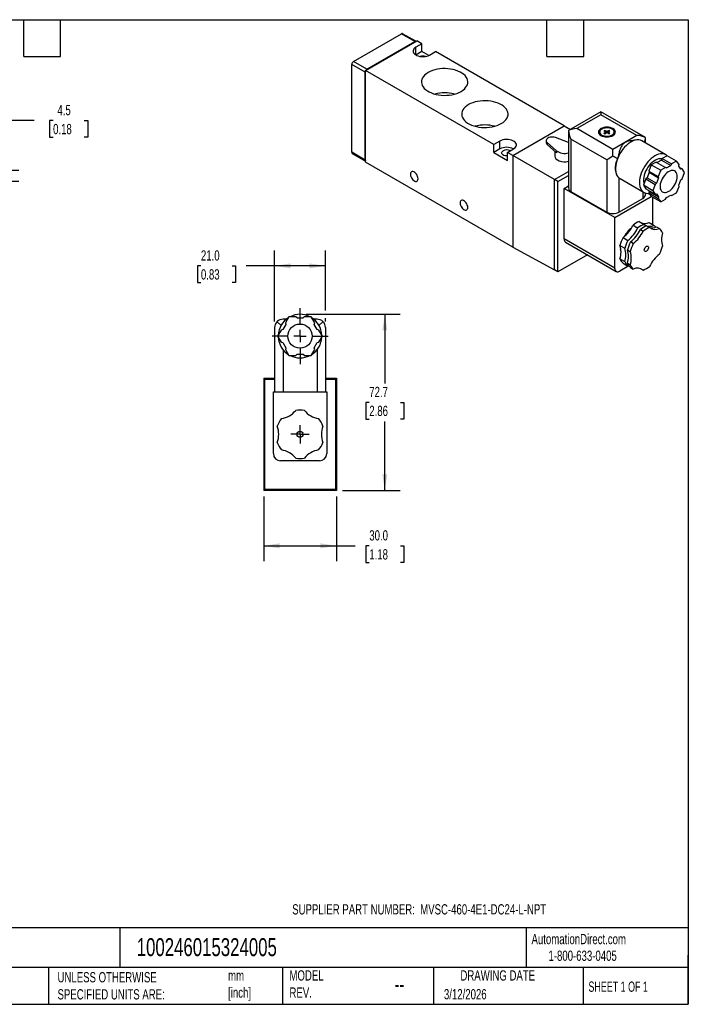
# Model space of a CAD drawing. Header units: millimetres. Extents: x 13 to 546, y 13 to 419.
# Tile 2 of 2: x 270 to 546, y 13 to 419. Entities that reach past the tile are written whole.
import ezdxf

# ---------------------------------------------------------------- set-up
doc = ezdxf.new("R2010")
doc.units = ezdxf.units.MM
doc.header["$LTSCALE"] = 2
doc.linetypes.add('SLD-Center', pattern=[19.05, 15.24, -1.27, 1.27, -1.27])
doc.linetypes.add('SLD-Solid', pattern=[0])
doc.layers.add('CENTER', color=40, linetype='SLD-Center')
doc.layers.add('DIMENSIONS', color=140, linetype='SLD-Solid', lineweight=25)
doc.layers.add('TEXT', color=140, linetype='SLD-Solid', lineweight=25)
doc.styles.add('SLDTEXTSTYLE0', font='TXT', dxfattribs={"width": 0.7})
doc.styles.add('SLDTEXTSTYLE1', font='TXT', dxfattribs={"width": 0.65})
doc.dimstyles.new('SLDDIMSTYLE0', dxfattribs={"dimtxt": 4.316016, "dimasz": 6.604, "dimexe": 0, "dimexo": 0.0625, "dimgap": 1.079004, "dimtad": 0, "dimtih": 1, "dimtoh": 1, "dimdec": 1, "dimrnd": 1e-09, "dimzin": 4, "dimdsep": 46, "dimtxsty": 'SLDTEXTSTYLE0', "dimsah": 1, "dimcen": 0.09, "dimadec": 0, "dimazin": 1, "dimtfac": 1, "dimtdec": 1, "dimtofl": 0, "dimtmove": 0, "dimatfit": 3, "dimfxl": 0, "dimfrac": 2, "dimtolj": 1, "dimtzin": 12, "dimarcsym": 0})
doc.dimstyles.new('SLDDIMSTYLE1', dxfattribs={"dimtxt": 4.316016, "dimasz": 6.604, "dimexe": 0, "dimexo": 0.0625, "dimgap": 1.079004, "dimtad": 0, "dimtih": 1, "dimtoh": 1, "dimdec": 1, "dimrnd": 1e-09, "dimzin": 12, "dimdsep": 46, "dimtxsty": 'SLDTEXTSTYLE0', "dimsah": 1, "dimcen": 0.09, "dimadec": 0, "dimazin": 3, "dimtfac": 1, "dimtdec": 1, "dimtmove": 0, "dimatfit": 0, "dimfxl": 0, "dimfrac": 2, "dimtolj": 1, "dimtzin": 12, "dimarcsym": 0})
doc.dimstyles.new('SLDDIMSTYLE3', dxfattribs={"dimtxt": 4.316016, "dimasz": 6.604, "dimexe": 0, "dimexo": 0.0625, "dimgap": 1.079004, "dimtad": 0, "dimtih": 1, "dimtoh": 1, "dimdec": 1, "dimrnd": 1e-09, "dimzin": 12, "dimdsep": 46, "dimtxsty": 'SLDTEXTSTYLE0', "dimsah": 1, "dimcen": 0.09, "dimadec": 0, "dimazin": 3, "dimtfac": 1, "dimtdec": 1, "dimtofl": 0, "dimtmove": 0, "dimatfit": 3, "dimfxl": 0, "dimfrac": 2, "dimtolj": 1, "dimtzin": 12, "dimarcsym": 0})

# ---------------------------------------------------------------- blocks, each defined once
blk = doc.blocks.new('_D_6')
at = {"layer": 'DIMENSIONS'}
for p, q in [((370.84, 222.25), (370.84, 195.59)), ((400.84, 222.25), (400.84, 195.59)), ((370.84, 201.94), (400.84, 201.94)), ((400.84, 201.94), (408.58, 201.94)), ((414.42, 201.94), (412.98, 201.94)), ((412.98, 201.94), (412.98, 195.08)), ((427.25, 201.94), (428.7, 201.94)), ((428.7, 201.94), (428.7, 195.08)), ((412.98, 195.08), (414.42, 195.08)), ((428.7, 195.08), (427.25, 195.08))]:
    blk.add_line(p, q, dxfattribs=at)
for points in [[(370.84, 201.94), (377.44, 200.93), (377.44, 202.96)], [(400.84, 201.94), (394.23, 202.96), (394.23, 200.93)]]:
    blk.add_solid(points, dxfattribs=at)
at = {"layer": 'DIMENSIONS', "char_height": 4.233, "attachment_point": 1, "style": 'SLDTEXTSTYLE0'}
for s, insert in [('30.0', (414.42, 208.37)), ('1.18', (414.42, 200.54))]:
    blk.add_mtext(s, dxfattribs=dict(at, insert=insert))
blk = doc.blocks.new('_D_7')
at = {"layer": 'DIMENSIONS'}
for p, q in [((388.38, 297.49), (427.19, 297.49)), ((420.84, 297.49), (420.84, 268.96)), ((414.42, 261.14), (412.98, 261.14)), ((412.98, 261.14), (412.98, 254.28)), ((427.25, 261.14), (428.7, 261.14)), ((428.7, 261.14), (428.7, 254.28)), ((412.98, 254.28), (414.42, 254.28)), ((420.84, 224.79), (420.84, 253.31)), ((428.7, 254.28), (427.25, 254.28)), ((403.38, 224.79), (427.19, 224.79))]:
    blk.add_line(p, q, dxfattribs=at)
for points in [[(420.84, 297.49), (419.82, 290.88), (421.85, 290.88)], [(420.84, 224.79), (421.85, 231.39), (419.82, 231.39)]]:
    blk.add_solid(points, dxfattribs=at)
at = {"layer": 'DIMENSIONS', "char_height": 4.233, "attachment_point": 1, "style": 'SLDTEXTSTYLE0'}
for s, insert in [('72.7', (414.42, 267.56)), ('2.86', (414.42, 259.74))]:
    blk.add_mtext(s, dxfattribs=dict(at, insert=insert))
blk = doc.blocks.new('_D_8')
at = {"layer": 'DIMENSIONS'}
for p, q in [((375.34, 294.53), (375.34, 323.84)), ((396.34, 299.01), (396.34, 323.84)), ((344.93, 317.49), (343.48, 317.49)), ((343.48, 317.49), (343.48, 310.63)), ((357.76, 317.49), (359.2, 317.49)), ((359.2, 317.49), (359.2, 310.63)), ((375.34, 317.49), (363.6, 317.49)), ((396.34, 317.49), (375.34, 317.49)), ((343.48, 310.63), (344.93, 310.63)), ((359.2, 310.63), (357.76, 310.63)), ((396.34, 294.53), (396.34, 295.96))]:
    blk.add_line(p, q, dxfattribs=at)
for points in [[(375.34, 317.49), (381.94, 316.47), (381.94, 318.5)], [(396.34, 317.49), (389.73, 318.5), (389.73, 316.47)]]:
    blk.add_solid(points, dxfattribs=at)
at = {"layer": 'DIMENSIONS', "char_height": 4.233, "attachment_point": 1, "style": 'SLDTEXTSTYLE0'}
for s, insert in [('21.0', (344.93, 323.91)), ('0.83', (344.93, 316.09))]:
    blk.add_mtext(s, dxfattribs=dict(at, insert=insert))
blk = doc.blocks.new('SW_CENTERMARKSYMBOL_2')
at = {"layer": 'CENTER', "color": 0}
for p, q in [((0, 5.08), (0, 11.54)), ((-5.08, 0), (-11.54, 0)), ((0, 0), (-2.54, 0)), ((0, 0), (0, 2.54)), ((0, 0), (0, -2.54)), ((0, 0), (2.54, 0)), ((5.08, 0), (11.54, 0)), ((0, -5.08), (0, -11.54))]:
    blk.add_line(p, q, dxfattribs=at)
blk = doc.blocks.new('SW_CENTERMARKSYMBOL_3')
at = {"layer": 'CENTER', "color": 0}
for p, q in [((-2.54, 0), (-3.79, 0)), ((0, 0), (-2.54, 0)), ((0, 2.54), (0, 3.79)), ((0, 0), (0, 2.54)), ((0, 0), (0, -2.54)), ((0, 0), (2.54, 0)), ((2.54, 0), (3.79, 0)), ((0, -2.54), (0, -3.79))]:
    blk.add_line(p, q, dxfattribs=at)
blk = doc.blocks.new('_D_12')
at = {"layer": 'DIMENSIONS'}
for p, q in [((276.13, 377.49), (263.43, 377.49)), ((263.43, 377.49), (263.43, 356.96)), ((283.91, 377.49), (282.46, 377.49)), ((282.46, 377.49), (282.46, 370.63)), ((296.73, 377.49), (298.18, 377.49)), ((298.18, 377.49), (298.18, 370.63)), ((282.46, 370.63), (283.91, 370.63)), ((298.18, 370.63), (296.73, 370.63)), ((125.08, 356.96), (269.78, 356.96)), ((153.08, 352.46), (269.78, 352.46)), ((263.43, 352.46), (263.43, 339.76))]:
    blk.add_line(p, q, dxfattribs=at)
for points in [[(263.43, 356.96), (264.44, 363.57), (262.41, 363.57)], [(263.43, 352.46), (262.41, 345.86), (264.44, 345.86)]]:
    blk.add_solid(points, dxfattribs=at)
at = {"layer": 'DIMENSIONS', "char_height": 4.233, "attachment_point": 1, "style": 'SLDTEXTSTYLE0'}
for s, insert in [('4.5', (285.7, 383.91)), ('0.18', (283.91, 376.08))]:
    blk.add_mtext(s, dxfattribs=dict(at, insert=insert))

msp = doc.modelspace()

# ---------------------------------------------------------------- linework, layer by layer
for p, q in [((407.87, 401.85), (427.67, 413.28)), ((433.26, 410.06), (427.67, 413.28)), ((433.62, 410.19), (428.17, 413.33)), ((412.82, 398.18), (434.04, 410.43)), ((413.24, 398.46), (433.48, 410.15)), ((413.46, 398.63), (433.26, 410.06)), ((433.51, 410.13), (433.48, 410.15)), ((436.16, 409.2), (433.68, 407.77)), ((433.68, 404.51), (433.68, 407.77)), ((436.16, 409.2), (434.04, 410.43)), ((436.16, 405.94), (436.16, 409.2)), ((436.16, 405.94), (433.68, 404.51)), ((438.96, 404.32), (436.16, 405.94)), ((439.34, 404.51), (441.81, 405.94)), ((494.85, 375.32), (441.81, 405.94)), ((412.75, 397.41), (407.17, 400.63)), ((407.17, 364.38), (407.17, 400.63)), ((413.46, 398.63), (407.87, 401.85)), ((413.24, 398.46), (413.27, 398.44)), ((412.75, 361.15), (412.75, 397.41)), ((412.82, 397.66), (412.79, 397.68)), ((412.79, 360.92), (412.79, 397.68)), ((412.82, 360.29), (412.82, 398.18)), ((465.86, 367.57), (412.82, 398.18)), ((510.05, 381.04), (496.65, 373.3)), ((510.05, 379.86), (500.15, 374.14)), ((528.4, 370.45), (510.05, 381.04)), ((510.05, 381.04), (510.05, 379.86)), ((524.9, 371.28), (510.05, 379.86)), ((473.63, 363.08), (494.85, 375.32)), ((494.85, 375.32), (497.41, 373.74)), ((515, 365.57), (500.15, 374.14)), ((496.65, 368.39), (491.26, 370.41)), ((496.65, 373.3), (496.65, 349.64)), ((512.52, 361.28), (497.67, 369.85)), ((497.67, 369.85), (497.67, 348.22)), ((509.52, 372.12), (509.32, 371.9)), ((509.52, 372.71), (509.52, 371.67)), ((511.64, 373.43), (511.29, 373.22)), ((511.29, 373.22), (512.17, 372.71)), ((512.17, 372.71), (511.29, 372.2)), ((511.29, 372.2), (511.64, 372)), ((512.52, 372.92), (511.64, 373.43)), ((511.64, 373.02), (511.64, 373.43)), ((511.64, 372), (512.52, 372.51)), ((512.17, 372.3), (512.17, 372.71)), ((513.41, 373.43), (512.52, 372.92)), ((512.52, 372.51), (512.52, 372.92)), ((512.52, 372.51), (513.41, 372)), ((512.88, 372.71), (513.76, 373.22)), ((513.76, 372.2), (512.88, 372.71)), ((512.88, 372.3), (512.88, 372.71)), ((513.76, 373.22), (513.41, 373.43)), ((513.41, 373.02), (513.41, 373.43)), ((513.41, 372), (513.76, 372.2)), ((524.9, 371.28), (515, 365.57)), ((515.52, 371.67), (515.52, 372.71)), ((515.73, 371.9), (515.52, 372.12)), ((528.4, 368.22), (528.4, 370.45)), ((468.33, 368.99), (465.86, 367.57)), ((465.86, 364.3), (465.86, 367.57)), ((468.33, 365.73), (468.33, 368.99)), ((487.4, 369.2), (487.4, 368.38)), ((487.8, 368.41), (491.63, 365)), ((487.8, 368.41), (487.8, 367.6)), ((487.8, 367.6), (491.63, 364.19)), ((524.69, 369.46), (522.34, 369.14)), ((536.82, 363.36), (526.92, 369.08)), ((412.75, 361.15), (407.17, 364.38)), ((407.37, 363.92), (412.82, 360.77)), ((468.33, 365.73), (465.86, 364.3)), ((465.86, 364.3), (471.51, 361.03)), ((471.51, 364.3), (473.99, 365.73)), ((471.51, 361.03), (471.51, 364.3)), ((473.63, 363.08), (471.51, 364.3)), ((473.63, 363.08), (473.63, 325.19)), ((490.89, 353.12), (473.63, 363.08)), ((490.99, 364.76), (490.99, 362.83)), ((491.63, 365), (491.63, 364.19)), ((515, 362.71), (515, 365.57)), ((535.33, 361.79), (534.97, 361.18)), ((537.36, 362.96), (535.33, 361.79)), ((535.33, 361.79), (539.22, 359.55)), ((541.25, 360.72), (537.36, 362.96)), ((412.79, 360.92), (412.82, 360.9)), ((473.63, 325.19), (412.82, 360.29)), ((512.52, 361.28), (512.52, 339.64)), ((530.82, 359.19), (529.81, 356.58)), ((532.85, 360.36), (530.82, 359.19)), ((530.82, 359.19), (534.71, 356.95)), ((532.85, 360.36), (536.74, 358.12)), ((534.97, 361.18), (533.21, 360.16)), ((536.74, 358.12), (534.71, 356.95)), ((534.97, 361.18), (538.86, 358.94)), ((537.1, 357.92), (536.74, 358.12)), ((537.1, 357.92), (538.86, 358.94)), ((539.22, 359.55), (538.86, 358.94)), ((541.25, 360.72), (539.22, 359.55)), ((542.26, 359.28), (541.25, 360.72)), ((542.13, 358.64), (542.26, 359.28)), ((543.01, 357.39), (542.13, 358.64)), ((542.53, 358.07), (543.5, 357.52)), ((490.89, 353.12), (496.65, 356.44)), ((492.3, 352.3), (496.65, 354.81)), ((516.4, 355.42), (516.48, 355.23)), ((517.47, 353.81), (517.92, 353.49)), ((517.47, 353.81), (517.47, 339.64)), ((529.06, 353.82), (528.57, 353.39)), ((529.94, 356.1), (529.06, 353.82)), ((529.06, 353.82), (532.95, 351.57)), ((529.81, 356.58), (533.7, 354.33)), ((529.81, 356.58), (529.94, 356.1)), ((529.94, 356.1), (533.83, 353.85)), ((533.83, 353.85), (532.95, 351.57)), ((534.71, 356.95), (533.7, 354.33)), ((533.7, 354.33), (533.83, 353.85)), ((543.5, 357.52), (543.01, 357.39)), ((544.51, 356.07), (543.5, 357.52)), ((543.5, 353.46), (544.51, 356.07)), ((492.3, 352.3), (490.89, 353.12)), ((490.89, 315.88), (490.89, 353.12)), ((492.3, 315.06), (492.3, 352.3)), ((494.85, 349.44), (496.65, 350.48)), ((517.92, 353.49), (527.82, 347.77)), ((528.57, 353.39), (527.56, 350.78)), ((531.45, 348.53), (527.56, 350.78)), ((527.56, 350.78), (528.57, 349.33)), ((528.57, 353.39), (532.46, 351.14)), ((532.46, 351.14), (531.45, 348.53)), ((532.95, 351.57), (532.46, 351.14)), ((541.25, 347.65), (542.26, 350.27)), ((542.13, 350.75), (543.01, 353.03)), ((542.26, 350.27), (542.13, 350.75)), ((543.01, 353.03), (543.5, 353.46)), ((515.71, 337.4), (494.85, 349.44)), ((494.85, 328.62), (494.85, 349.44)), ((497.67, 348.22), (512.52, 339.64)), ((515.71, 337.4), (530.83, 346.13)), ((527.37, 348.03), (527.37, 345.36)), ((528.4, 346.79), (528.4, 347.52)), ((528.57, 349.33), (532.46, 347.09)), ((529.54, 348.77), (529.94, 348.2)), ((530.23, 346.98), (529.58, 347.35)), ((529.94, 348.2), (529.81, 347.57)), ((529.81, 347.57), (533.7, 345.33)), ((529.81, 347.57), (530.82, 346.13)), ((529.94, 348.2), (533.83, 345.96)), ((534.71, 343.88), (530.82, 346.13)), ((531.26, 345.88), (531.26, 334.62)), ((531.45, 348.53), (532.46, 347.09)), ((532.46, 347.09), (532.95, 347.22)), ((532.95, 347.22), (533.83, 345.96)), ((533.83, 345.96), (533.7, 345.33)), ((536.74, 345.05), (537.1, 345.67)), ((537.1, 345.67), (538.86, 346.69)), ((538.86, 346.69), (539.22, 346.48)), ((538.86, 346.69), (539.22, 346.48)), ((539.22, 346.48), (541.25, 347.65)), ((517.47, 339.64), (527.37, 345.36)), ((533.7, 345.33), (534.71, 343.88)), ((534.71, 343.88), (536.74, 345.05)), ((515.71, 316.58), (515.71, 337.4)), ((523.28, 334.29), (525.29, 333.12)), ((525.81, 335.75), (527.83, 334.59)), ((528.89, 333.98), (530.06, 333.3)), ((529.93, 335.38), (531.95, 334.22)), ((533.01, 333.61), (534.18, 332.93)), ((526.35, 332.51), (527.52, 331.84)), ((473.63, 325.19), (490.89, 315.88)), ((515.71, 316.58), (494.85, 328.62)), ((495.47, 327.25), (516.33, 315.2)), ((517.89, 325.89), (519.9, 324.73)), ((519.16, 329.16), (521.17, 328)), ((523.4, 326.71), (522.23, 327.39)), ((504.43, 322.07), (492.3, 315.06)), ((518.18, 324.54), (518.19, 324.86)), ((520.96, 324.11), (522.13, 323.44)), ((521.56, 317.51), (517.83, 315.35)), ((517.89, 320.4), (519.9, 319.23)), ((519.16, 318.59), (521.17, 317.43)), ((520.96, 318.62), (522.13, 317.95)), ((521.53, 317.55), (521.17, 317.43)), ((492.3, 315.06), (490.89, 315.88)), ((522.23, 316.81), (523.4, 316.14)), ((526.57, 316.32), (527.52, 315.77)), ((378.01, 292.81), (376.36, 294.46)), ((379.97, 293.32), (378.72, 291.16)), ((380.18, 295.49), (378.84, 295.49)), ((381.22, 296.49), (379.78, 294)), ((379.78, 294), (379.97, 293.32)), ((384.09, 296.49), (381.22, 296.49)), ((384.59, 295.99), (384.09, 296.49)), ((384.59, 295.99), (387.09, 295.99)), ((387.59, 296.49), (387.09, 295.99)), ((390.46, 296.49), (387.59, 296.49)), ((391.89, 294), (390.46, 296.49)), ((392.84, 295.49), (391.49, 295.49)), ((391.71, 293.32), (391.89, 294)), ((392.96, 291.16), (391.71, 293.32)), ((395.31, 294.46), (393.66, 292.81)), ((375.34, 291.99), (375.34, 265.49)), ((378.03, 290.97), (376.6, 288.49)), ((378.72, 291.16), (378.03, 290.97)), ((393.64, 290.97), (392.96, 291.16)), ((395.08, 288.49), (393.64, 290.97)), ((396.34, 291.99), (396.34, 265.49)), ((376.6, 288.49), (378.03, 286)), ((378.03, 286), (378.72, 285.82)), ((378.72, 285.82), (379.97, 283.66)), ((391.71, 283.66), (392.96, 285.82)), ((392.96, 285.82), (393.64, 286)), ((393.64, 286), (395.08, 288.49)), ((378.84, 282.83), (378.84, 265.49)), ((379.97, 283.66), (379.78, 282.97)), ((379.78, 282.97), (381.22, 280.49)), ((381.22, 280.49), (384.09, 280.49)), ((384.09, 280.49), (384.59, 280.99)), ((384.59, 280.99), (387.09, 280.99)), ((387.09, 280.99), (387.59, 280.49)), ((387.59, 280.49), (390.46, 280.49)), ((390.46, 280.49), (391.89, 282.97)), ((391.89, 282.97), (391.71, 283.66)), ((392.84, 282.83), (392.84, 265.49)), ((371.24, 270.79), (370.84, 271.19)), ((370.84, 271.19), (375.34, 271.19)), ((370.84, 271.19), (370.84, 224.79)), ((371.24, 225.19), (371.24, 270.79)), ((371.24, 270.79), (375.34, 270.79)), ((396.34, 271.19), (400.84, 271.19)), ((396.34, 270.79), (400.44, 270.79)), ((400.84, 271.19), (400.44, 270.79)), ((400.44, 270.79), (400.44, 225.19)), ((400.84, 271.19), (400.84, 224.79)), ((374.84, 239.99), (374.84, 265.49)), ((374.84, 265.49), (396.84, 265.49)), ((396.84, 265.49), (396.84, 239.99)), ((393.84, 236.99), (377.84, 236.99)), ((370.84, 224.79), (371.24, 225.19)), ((400.84, 224.79), (370.84, 224.79)), ((400.44, 225.19), (371.24, 225.19)), ((400.44, 225.19), (400.84, 224.79))]:
    msp.add_line(p, q)
at = {"flags": 128}
for points in [[(433.68, 407.77), (433.21, 407.45), (432.85, 407.07), (432.62, 406.67), (432.51, 406.25), (432.55, 405.82), (432.72, 405.41), (433.02, 405.02), (433.43, 404.67), (433.95, 404.36), (434.56, 404.12), (435.24, 403.95), (435.96, 403.85), (436.69, 403.83), (437.43, 403.89), (438.13, 404.03), (438.77, 404.24), (439.34, 404.51)], [(438.76, 397.29), (438.02, 396.81), (437.38, 396.29), (436.85, 395.72), (436.44, 395.12), (436.15, 394.5), (435.99, 393.87), (435.96, 393.22), (436.06, 392.58), (436.28, 391.95), (436.63, 391.34), (437.1, 390.76), (437.69, 390.22), (438.38, 389.71), (439.16, 389.26), (440.04, 388.86), (440.98, 388.52), (441.99, 388.25), (443.05, 388.05), (444.14, 387.92), (445.25, 387.86), (446.36, 387.88), (447.46, 387.97), (448.54, 388.14), (449.57, 388.38), (450.55, 388.68), (451.46, 389.05), (452.29, 389.48), (453.03, 389.96), (453.67, 390.48), (454.2, 391.05), (454.61, 391.65), (454.9, 392.27), (455.06, 392.9), (455.09, 393.55), (455, 394.19), (454.77, 394.81), (454.42, 395.42), (453.95, 396.01), (453.37, 396.55), (452.68, 397.06), (451.89, 397.51), (451.02, 397.91), (450.07, 398.25), (449.06, 398.52), (448, 398.72), (446.91, 398.85), (445.8, 398.91), (444.69, 398.89), (443.59, 398.8), (442.52, 398.63), (441.48, 398.39), (440.5, 398.09), (439.59, 397.72), (438.76, 397.29)], [(455.37, 384.03), (454.63, 383.55), (454, 383.02), (453.47, 382.45), (453.06, 381.86), (452.77, 381.24), (452.61, 380.6), (452.58, 379.96), (452.67, 379.32), (452.9, 378.69), (453.25, 378.08), (453.72, 377.5), (454.3, 376.95), (454.99, 376.44), (455.78, 375.99), (456.65, 375.59), (457.6, 375.25), (458.61, 374.98), (459.67, 374.78), (460.76, 374.65), (461.86, 374.59), (462.98, 374.61), (464.08, 374.71), (465.15, 374.87), (466.19, 375.11), (467.17, 375.42), (468.08, 375.78), (468.91, 376.21), (469.65, 376.69), (470.29, 377.22), (470.82, 377.78), (471.23, 378.38), (471.52, 379), (471.68, 379.64), (471.71, 380.28), (471.61, 380.92), (471.39, 381.55), (471.04, 382.16), (470.57, 382.74), (469.98, 383.29), (469.29, 383.79), (468.51, 384.25), (467.63, 384.64), (466.69, 384.98), (465.68, 385.25), (464.62, 385.46), (463.53, 385.59), (462.42, 385.64), (461.31, 385.62), (460.21, 385.53), (459.13, 385.36), (458.1, 385.13), (457.12, 384.82), (456.21, 384.45), (455.37, 384.03)], [(510.05, 371.28), (510.58, 371.03), (511.18, 370.85), (511.84, 370.73), (512.52, 370.69), (513.21, 370.73), (513.86, 370.85), (514.47, 371.03), (515, 371.28), (515.43, 371.59), (515.76, 371.94), (515.96, 372.32), (516.02, 372.71), (515.96, 373.11), (515.76, 373.49), (515.43, 373.83), (515, 374.14), (514.47, 374.39), (513.86, 374.58), (513.21, 374.69), (512.52, 374.73), (511.84, 374.69), (511.18, 374.58), (510.58, 374.39), (510.05, 374.14), (509.61, 373.83), (509.29, 373.49), (509.09, 373.11), (509.02, 372.71), (509.09, 372.32), (509.29, 371.94), (509.61, 371.59), (510.05, 371.28)], [(510.4, 371.49), (510.89, 371.26), (511.45, 371.1), (512.05, 371), (512.68, 370.98), (513.3, 371.04), (513.89, 371.17), (514.41, 371.37), (514.86, 371.62), (515.2, 371.93), (515.42, 372.26), (515.52, 372.62), (515.49, 372.98), (515.32, 373.33), (515.04, 373.66), (514.65, 373.94), (514.16, 374.16), (513.6, 374.33), (512.99, 374.42), (512.37, 374.44), (511.75, 374.39), (511.16, 374.26), (510.64, 374.06), (510.19, 373.8), (509.85, 373.5), (509.63, 373.16), (509.53, 372.8), (509.56, 372.44), (509.72, 372.09), (510.01, 371.77), (510.4, 371.49)], [(491.26, 370.41), (490.75, 370.56), (490.2, 370.63), (489.63, 370.63), (489.08, 370.56), (488.57, 370.42), (488.13, 370.22), (487.78, 369.96), (487.53, 369.67), (487.41, 369.35), (487.42, 369.02), (487.55, 368.71), (487.8, 368.41)], [(473.99, 365.73), (474.46, 366.06), (474.82, 366.43), (475.05, 366.83), (475.15, 367.26), (475.12, 367.68), (474.95, 368.1), (474.65, 368.49), (474.24, 368.84), (473.71, 369.14), (473.1, 369.38), (472.43, 369.55), (471.71, 369.65), (470.97, 369.67), (470.24, 369.61), (469.54, 369.47), (468.9, 369.27), (468.33, 368.99)], [(526.92, 369.08), (526.37, 369.32), (525.74, 369.47), (525.05, 369.49), (524.33, 369.39), (523.58, 369.18), (522.81, 368.84), (522.04, 368.39), (521.27, 367.84), (520.52, 367.19), (519.8, 366.46), (519.11, 365.64), (518.48, 364.77), (517.9, 363.84), (517.39, 362.87), (516.95, 361.88), (516.6, 360.88), (516.33, 359.89), (516.15, 358.92), (516.07, 357.98), (516.08, 357.09), (516.18, 356.27), (516.37, 355.51), (516.66, 354.85), (517.03, 354.27), (517.47, 353.81)], [(471.51, 362.9), (471.49, 362.9), (470.96, 362.89), (470.45, 362.95), (469.98, 363.09), (469.58, 363.29), (469.29, 363.55), (469.11, 363.83), (469.06, 364.13), (469.14, 364.43), (469.35, 364.71), (469.67, 364.95)], [(537.37, 362.96), (537.09, 363.19), (536.54, 363.5), (535.94, 363.7), (535.28, 363.78), (534.58, 363.74), (533.85, 363.58), (533.09, 363.3), (532.32, 362.92), (531.56, 362.42), (530.8, 361.82), (530.07, 361.14), (529.37, 360.37), (528.71, 359.53), (528.1, 358.63), (527.56, 357.69), (527.09, 356.72), (526.69, 355.73), (526.37, 354.74), (526.14, 353.76), (526.01, 352.81), (525.96, 351.89), (526.01, 351.03), (526.14, 350.24), (526.37, 349.53), (526.69, 348.9), (527.09, 348.37), (527.56, 347.94), (528.1, 347.63), (528.71, 347.43), (529.37, 347.35), (529.95, 347.38)], [(535.2, 361.57), (534.97, 361.63), (534.4, 361.68), (533.79, 361.62), (533.15, 361.43), (532.49, 361.13), (531.83, 360.72), (531.18, 360.21), (530.55, 359.61), (529.95, 358.94), (529.41, 358.19), (528.92, 357.4), (528.49, 356.57), (528.14, 355.72), (527.87, 354.87), (527.69, 354.03), (527.6, 353.22), (527.6, 352.46), (527.69, 351.75), (527.79, 351.37)], [(434.57, 353.46), (434.52, 353.92), (434.38, 354.42), (434.17, 354.91), (433.88, 355.37), (433.54, 355.77), (433.17, 356.09), (432.78, 356.31), (432.41, 356.42), (432.07, 356.41), (431.78, 356.28), (431.57, 356.04), (431.43, 355.71), (431.38, 355.29), (431.43, 354.83), (431.57, 354.34), (431.78, 353.84), (432.07, 353.39), (432.41, 352.98), (432.78, 352.66), (433.17, 352.44), (433.54, 352.33), (433.88, 352.34), (434.17, 352.47), (434.38, 352.71), (434.52, 353.04), (434.57, 353.46)], [(541.52, 354.34), (541.47, 354.97), (541.33, 355.53), (541.11, 356.01), (540.81, 356.39), (540.43, 356.66), (539.99, 356.82), (539.5, 356.86), (538.96, 356.79), (538.41, 356.6), (537.84, 356.3), (537.27, 355.89), (536.73, 355.39), (536.21, 354.82), (535.74, 354.17), (535.33, 353.48), (534.99, 352.76), (534.73, 352.02), (534.55, 351.3), (534.46, 350.6), (534.46, 349.94), (534.55, 349.34), (534.73, 348.82), (534.99, 348.39), (535.33, 348.07), (535.74, 347.85), (536.21, 347.74), (536.73, 347.76), (537.27, 347.89), (537.84, 348.14), (538.41, 348.49), (538.96, 348.95), (539.5, 349.49), (539.99, 350.1), (540.43, 350.77), (540.81, 351.48), (541.11, 352.21), (541.33, 352.94), (541.47, 353.66), (541.52, 354.34)], [(455.07, 341.62), (455.03, 342.09), (454.89, 342.58), (454.67, 343.07), (454.38, 343.53), (454.04, 343.93), (453.67, 344.25), (453.29, 344.47), (452.92, 344.58), (452.58, 344.57), (452.29, 344.44), (452.07, 344.2), (451.94, 343.87), (451.89, 343.46), (451.94, 342.99), (452.07, 342.5), (452.29, 342.01), (452.58, 341.55), (452.92, 341.15), (453.29, 340.82), (453.67, 340.6), (454.04, 340.49), (454.38, 340.5), (454.67, 340.63), (454.89, 340.87), (455.03, 341.21), (455.07, 341.62)], [(527.9, 324.03), (527.95, 324.39), (528.09, 324.76), (528.3, 325.11), (528.57, 325.4), (528.86, 325.6), (529.14, 325.68), (529.39, 325.63), (529.57, 325.47), (529.66, 325.21), (529.66, 324.87), (529.57, 324.5), (529.39, 324.13), (529.14, 323.81), (528.86, 323.56), (528.57, 323.42), (528.3, 323.4), (528.09, 323.51), (527.95, 323.72), (527.9, 324.03)], [(518.32, 323.23), (518.23, 323.76), (518.18, 324.54)]]:
    msp.add_lwpolyline(points, dxfattribs=at)
for centre, radius in [((385.84, 288.49), 5), ((385.84, 247.99), 1.25)]:
    msp.add_circle(centre, radius)
for centre, radius, start, end in [((427.96, 412.88), 0.503, 65.6929, 125.6176), ((433.63, 409.43), 0.73, 102.0729, 120.775), ((436.51, 400.72), 3.37, 71.427, 108.573), ((408.7, 400.56), 1.54, 122.6055, 177.3945), ((414.05, 397.62), 1.17, 120.4837, 134.1454), ((413.92, 397.4), 1.17, 165.8539, 179.5138), ((445.53, 373.65), 15.25, 74.7756, 105.2244), ((462.14, 360.39), 15.25, 74.7756, 105.2244), ((471.16, 360.32), 6.11, 62.4147, 117.5907), ((488.44, 368.42), 1.05, 182.2021, 232.0869), ((407.66, 364.32), 0.493, 173.7012, 234.9867), ((471.16, 362.15), 3.17, 62.0784, 117.9319), ((495.01, 369.77), 5.84, 234.6311, 286.2809), ((413.48, 361.14), 0.73, 179.2225, 197.9213), ((498.4, 349.82), 1.76, 185.6948, 245.6253), ((526.65, 346.96), 1.76, 294.3747, 354.3052), ((515, 344.42), 5.38, 242.6097, 297.3903), ((509.82, 340.88), 14.98, 308.5264, 333.8812), ((529.18, 326.99), 9.39, 111.0136, 128.9763), ((531.2, 325.83), 9.39, 111.0136, 128.9763), ((532.26, 325.21), 9.39, 111.0136, 128.9763), ((528.11, 339.48), 4.49, 252.5405, 293.981), ((533.42, 324.54), 9.39, 111.0136, 128.9763), ((530.19, 337.81), 4, 233.7097, 296.063), ((531.19, 337.71), 4.49, 252.5405, 293.981), ((532.42, 336.52), 4, 233.7097, 296.063), ((529.7, 331.37), 3.63, 35.5826, 51.7476), ((529.89, 324), 11.68, 128.2304, 151.823), ((511.84, 339.72), 14.98, 308.5264, 333.8812), ((512.9, 339.11), 14.98, 308.5264, 333.8812), ((514.07, 338.43), 14.98, 308.5264, 333.8812), ((532.6, 322.47), 10.9, 134.1092, 145.9442), ((531.61, 329.78), 4.07, 19.3679, 50.8252), ((543.82, 328.38), 8.82, 161.8435, 198.1518), ((496.32, 328.46), 1.48, 173.7012, 234.9867), ((533.42, 321.75), 16.07, 152.5256, 165.0598), ((509.51, 323.14), 8.82, 341.8435, 18.1518), ((535.43, 320.58), 16.07, 152.5256, 165.0598), ((536.49, 319.97), 16.07, 152.5256, 165.0598), ((537.66, 319.3), 16.07, 152.5256, 165.0598), ((519.92, 329.78), 16.07, 332.5256, 345.0598), ((511.52, 321.98), 8.82, 341.8435, 18.1518), ((512.58, 321.37), 8.82, 341.8435, 18.1518), ((513.75, 320.69), 8.82, 341.8435, 18.1518), ((543.51, 310.64), 14.98, 128.5264, 153.8812), ((521.73, 321.75), 4.07, 199.3679, 230.8252), ((523.74, 320.58), 4.07, 199.3679, 230.8252), ((524.8, 319.97), 4.07, 199.3679, 230.8252), ((525.97, 319.3), 4.07, 199.3679, 230.8252), ((524.15, 324.54), 9.39, 291.0136, 308.9763), ((517, 316.37), 1.31, 170.786, 309.2033), ((525.15, 312.55), 4, 53.7097, 116.063), ((385.84, 288.49), 9, 62.734, 117.266), ((378.84, 291.99), 3.5, 135, 180), ((378.84, 291.99), 3.5, 90, 135), ((385.84, 288.49), 9, 122.734, 177.266), ((385.84, 288.49), 9, 2.734, 57.266), ((392.84, 291.99), 3.5, 45, 90), ((392.84, 291.99), 3.5, 0, 45), ((385.84, 288.49), 9, 182.734, 237.266), ((385.84, 288.49), 9, 302.734, 357.266), ((385.84, 288.49), 9, 242.734, 297.266), ((376.69, 263.84), 9.5, 279.2574, 320.7371), ((385.84, 247.99), 10, 79.6562, 100.3384), ((394.99, 263.84), 9.5, 219.2574, 260.7371), ((385.84, 247.99), 10, 139.6562, 160.3384), ((385.84, 247.99), 10, 19.6562, 40.3384), ((367.54, 247.99), 9.5, 339.2574, 20.7371), ((404.14, 247.99), 9.5, 159.2574, 200.7371), ((385.84, 247.99), 10, 199.6562, 220.3384), ((385.84, 247.99), 10, 319.6562, 340.3384), ((377.84, 239.99), 3, 180, 270), ((376.69, 232.14), 9.5, 39.2574, 80.7371), ((394.99, 232.14), 9.5, 99.2574, 140.7371), ((393.84, 239.99), 3, 270, 0), ((385.84, 247.99), 10, 259.6562, 280.3384)]:
    msp.add_arc(centre, radius, start, end)
for centre, major_axis, ratio, start_param, end_param in [((500.15, 371.28), (4.95, 0), 0.577382, 1.570796, 2.356194), ((500.15, 371.28), (-2.47, 4.29), 0.577335, 0.785358, 1.570756), ((524.9, 368.43), (4.95, 0), 0.577382, 0.785398, 1.570796), ((524.9, 368.43), (2.47, 4.29), 0.577335, 5.036381, 5.497828), ((494.99, 362.79), (4, -0.06), 0.586828, 3.150206, 5.149462), ((515, 362.71), (3.5, 2.02), 0.00007, 1.570756, 2.356154), ((515, 362.71), (3.5, -2.02), 0.00007, 1.023854, 1.570837)]:
    msp.add_ellipse(centre, major_axis=major_axis, ratio=ratio, start_param=start_param, end_param=end_param)
for points, knots in [([(522.34, 369.13), (522.14, 369.1), (521.63, 369.03), (520.92, 368.84), (520.23, 368.57), (519.65, 368.23), (519.16, 367.79), (518.63, 367.09), (518.13, 366.06), (517.71, 364.83), (517.38, 363.72), (517.12, 362.76), (516.93, 362.05), (516.82, 361.66)], [0, 0, 0, 0, 0.055214, 0.135664, 0.197313, 0.260703, 0.338915, 0.419288, 0.576518, 0.738263, 0.8182, 0.899612, 1, 1, 1, 1]), ([(516.82, 361.66), (516.65, 361.24), (516.3, 360.38), (515.99, 359.1), (515.89, 357.81), (516.01, 356.55), (516.28, 355.79), (516.41, 355.43)], [0, 0, 0, 0, 0.192696, 0.390489, 0.593904, 0.802395, 1, 1, 1, 1])]:
    msp.add_open_spline(points, degree=3, knots=knots)
at = {"layer": 'TEXT'}
for p, q in [((12.7, 419.1), (546.1, 419.1)), ((271.78, 403.86), (271.78, 419.1)), ((287.02, 403.86), (287.02, 419.1)), ((487.68, 403.86), (487.68, 419.1)), ((502.92, 403.86), (502.92, 419.1)), ((546.1, 419.1), (546.1, 12.7)), ((271.78, 403.86), (287.02, 403.86)), ((487.68, 403.86), (502.92, 403.86)), ((546.1, 44.25), (12.7, 44.25)), ((311.52, 44.25), (311.52, 27.94)), ((479.15, 44.25), (479.15, 27.94)), ((546.1, 12.7), (546.1, 33.02)), ((546.1, 27.94), (12.7, 27.94)), ((282, 27.94), (282, 12.7)), ((378.6, 27.94), (378.6, 12.7)), ((440.93, 27.94), (440.93, 12.7)), ((502.7, 27.94), (502.7, 12.7)), ((12.7, 12.7), (546.1, 12.7))]:
    msp.add_line(p, q, dxfattribs=at)

# ---------------------------------------------------------------- block references
at = {"layer": 'CENTER'}
for name, p in [('SW_CENTERMARKSYMBOL_2', (385.84, 288.49)), ('SW_CENTERMARKSYMBOL_3', (385.84, 247.99))]:
    msp.add_blockref(name, p, dxfattribs=at)

# ---------------------------------------------------------------- texts
at = {"layer": 'TEXT'}
for s, insert, char_height, attachment_point, style in [('SUPPLIER PART NUMBER:  MVSC-460-4E1-DC24-L-NPT', (382.6, 54.01), 4.2333, 1, 'SLDTEXTSTYLE0'), ('AutomationDirect.com', (481.39, 41.75), 4.2333, 1, 'SLDTEXTSTYLE0'), ('100246015324005', (318.42, 40), 7.4083, 1, 'SLDTEXTSTYLE0'), ('1-800-633-0405', (488.38, 34.87), 4.2333, 1, 'SLDTEXTSTYLE0'), ('UNLESS OTHERWISE ^JSPECIFIED UNITS ARE:', (285.74, 25.99), 4.2333, 1, 'SLDTEXTSTYLE0'), ('mm^J[inch]', (356.13, 26.72), 4.233, 1, 'SLDTEXTSTYLE0'), ('MODEL ^JREV.', (381.47, 26.73), 4.2333, 1, 'SLDTEXTSTYLE0'), ('DRAWING DATE', (467.45, 26.73), 4.2333, 2, 'SLDTEXTSTYLE0'), ('--', (424.86, 24.15), 6.35, 1, 'SLDTEXTSTYLE0'), ('SHEET 1 OF 1', (504.88, 22.1), 4.2333, 1, 'SLDTEXTSTYLE1'), ('3/12/2026', (445.23, 18.98), 4.233, 1, 'SLDTEXTSTYLE0')]:
    msp.add_mtext(s, dxfattribs=dict(at, insert=insert, char_height=char_height, attachment_point=attachment_point, style=style))

# ---------------------------------------------------------------- dimensions: what is measured, and where the dimension line sits
at = {"layer": 'DIMENSIONS'}
for base, p1, p2, dimstyle, picture, middle in [((263.43, 352.46), (122.54, 356.96), (150.54, 352.46), 'SLDDIMSTYLE1', '_D_12', (263.43, 377.49)), ((420.84, 297.49), (400.84, 224.79), (385.84, 297.49), 'SLDDIMSTYLE3', '_D_7', (420.84, 261.14))]:
    dim = msp.add_linear_dim(base=base, p1=p1, p2=p2, angle=90, dimstyle=dimstyle, dxfattribs=at)
    dim.commit()
    dim.dimension.update_dxf_attribs({"geometry": picture, "text_midpoint": middle, "dimtype": 160})
for base, p1, p2, picture, middle in [((375.34, 317.49), (396.34, 291.99), (375.34, 291.99), '_D_8', (351.34, 317.49)), ((370.84, 201.94), (400.84, 224.79), (370.84, 224.79), '_D_6', (420.84, 201.94))]:
    dim = msp.add_linear_dim(base=base, p1=p1, p2=p2, dimstyle='SLDDIMSTYLE0', dxfattribs=at)
    dim.commit()
    dim.dimension.update_dxf_attribs({"geometry": picture, "text_midpoint": middle, "dimtype": 160})

doc.saveas('drawing.dxf')
